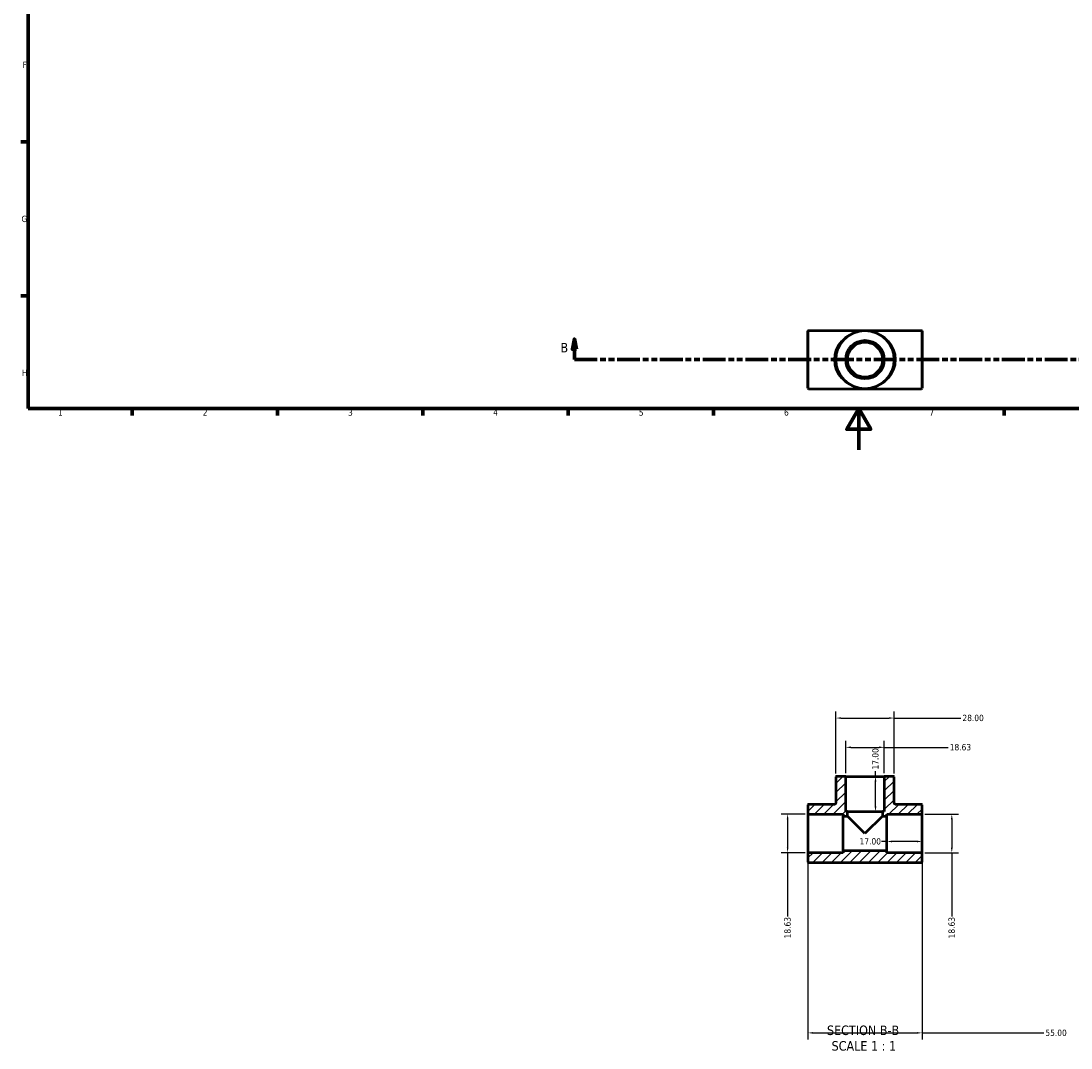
# Model space of a CAD drawing. Header units: millimetres. Extents: x 0 to 902, y -288 to 702.
# Tile 1 of 4: x 17 to 523, y -288 to 207. Entities that reach past the tile are written whole.
import ezdxf

# ---------------------------------------------------------------- set-up
doc = ezdxf.new("R2010")
doc.units = ezdxf.units.MM
doc.linetypes.add('DOUBLE_DASH_CHAIN', pattern=[1.2403, 0.6614, -0.0827, 0.1654, -0.0827, 0.1654, -0.0827])
for name, color, linetype, lineweight in [('Border (ANSI)', 7, 'Continuous', 70), ('Dimension (ANSI)', 7, 'Continuous', 25), ('Hatch (ANSI)', 7, 'Continuous', 18), ('Section Line (ANSI)', 7, 'DOUBLE_DASH_CHAIN', 70), ('Symbol (ANSI)', 7, 'Continuous', 25), ('Visible (ANSI)', 7, 'Continuous', 50), ('Visible Narrow (ANSI)', 7, 'Continuous', 35)]:
    doc.layers.add(name, color=color, linetype=linetype, lineweight=lineweight)
doc.styles.add('Label Text (ANSI)', font='tahoma.ttf')
doc.styles.add('Note Text (ANSI)', font='tahoma.ttf')
doc.dimstyles.new('Default - mm (ANSI)', dxfattribs={"dimtxt": 3.048, "dimasz": 2.5, "dimexe": 3.175, "dimexo": 1.6002, "dimgap": 0.8, "dimtad": 0, "dimtoh": 1, "dimrnd": 1e-08, "dimzin": 4, "dimdsep": 46, "dimtxsty": 'Note Text (ANSI)', "dimcen": 0.09, "dimdle": 10, "dimclrd": 256, "dimclre": 256, "dimclrt": 256, "dimadec": 1, "dimazin": 1, "dimtfac": 1, "dimtofl": 0, "dimtmove": 0, "dimatfit": 3, "dimfxl": 1, "dimtolj": 1, "dimtzin": 4, "dimlwd": -1, "dimlwe": -1, "dimarcsym": 0})

# ---------------------------------------------------------------- blocks, each defined once
blk = doc.blocks.new('Borders Default Border')
at = {"layer": 'Border (ANSI)'}
for p, q in [((20, 148.5), (16.55, 148.5)), ((20, 74.25), (16.55, 74.25)), ((70.08, 20), (70.08, 16.55)), ((140.17, 20), (140.17, 16.55)), ((210.25, 20), (210.25, 16.55)), ((280.33, 20), (280.33, 16.55)), ((350.42, 20), (350.42, 16.55)), ((490.58, 20), (490.58, 16.55))]:
    blk.add_line(p, q, dxfattribs=at)
at = {"layer": 'Border (ANSI)', "flags": 128}
for points in [[(20, 20), (20, 574), (821, 574), (821, 20), (20, 20)], [(420.5, 0), (420.5, 20), (414.73, 10), (426.27, 10), (420.5, 20)]]:
    blk.add_lwpolyline(points, dxfattribs=at)
at = {"layer": 'Border (ANSI)', "char_height": 3.05, "attachment_point": 7, "style": 'Note Text (ANSI)'}
for s, insert in [('F', (17.29, 184.1)), ('G', (16.81, 109.79)), ('H', (16.97, 35.6)), ('1', (34.35, 16.55)), ('2', (104.2, 16.55)), ('3', (174.26, 16.49)), ('4', (244.23, 16.55)), ('5', (314.48, 16.49)), ('6', (384.49, 16.49)), ('7', (454.6, 16.55))]:
    blk.add_mtext(s, dxfattribs=dict(at, insert=insert))
blk = doc.blocks.new('2dTransSection0')
at = {"layer": 'Section Line (ANSI)', "linetype": 'Continuous'}
for p, q in [((283.43, 53.53), (282.43, 48.53)), ((283.43, 48.53), (283.43, 53.53)), ((284.43, 48.53), (283.43, 53.53)), ((789.19, 53.53), (788.19, 48.53)), ((789.19, 48.53), (789.19, 53.53)), ((790.19, 48.53), (789.19, 53.53)), ((282.43, 48.53), (284.43, 48.53)), ((283.43, 43.53), (283.43, 48.53)), ((788.19, 48.53), (790.19, 48.53)), ((789.19, 43.53), (789.19, 48.53)), ((283.43, 43.53), (294.44, 43.53)), ((778.18, 43.53), (789.19, 43.53))]:
    blk.add_line(p, q, dxfattribs=at)
at = {"layer": 'Section Line (ANSI)', "linetype": 'DOUBLE_DASH_CHAIN', "ltscale": 16.62075}
blk.add_line((283.43, 43.53), (789.19, 43.53), dxfattribs=at)
at = {"layer": 'Section Line (ANSI)', "linetype": 'Continuous', "flags": 128}
for points in [[(284.43, 48.53), (283.43, 53.53), (282.43, 48.53), (284.43, 48.53)], [(790.19, 48.53), (789.19, 53.53), (788.19, 48.53), (790.19, 48.53)]]:
    blk.add_lwpolyline(points, dxfattribs=at)
at = {"layer": 'Section Line (ANSI)'}
for points in [[(284.43, 48.53), (283.43, 53.53), (282.43, 48.53), (284.43, 48.53)], [(790.19, 48.53), (789.19, 53.53), (788.19, 48.53), (790.19, 48.53)]]:
    blk.add_solid(points, dxfattribs=at)
at = {"layer": 'Section Line (ANSI)', "char_height": 4.57, "attachment_point": 7, "style": 'Label Text (ANSI)'}
for insert in [(276.68, 47.03), (793.15, 47.03)]:
    blk.add_mtext('B', dxfattribs=dict(at, insert=insert))
blk = doc.blocks.new('*D7')
at = {"layer": 'Defpoints', "color": 0, "transparency": 16777216}
for p in [(396.03, -194.37), (451.03, -194.37), (451.03, -281.02)]:
    blk.add_point(p, dxfattribs=at)
at = {"layer": 'Dimension (ANSI)', "transparency": 16777216}
for p, q in [((396.03, -195.97), (396.03, -284.19)), ((451.03, -195.97), (451.03, -284.19)), ((398.53, -281.02), (448.53, -281.02)), ((451.03, -281.02), (509.73, -281.02))]:
    blk.add_line(p, q, dxfattribs=at)
for points in [[(398.53, -280.6), (398.53, -281.43), (396.03, -281.02)], [(448.53, -280.6), (448.53, -281.43), (451.03, -281.02)]]:
    blk.add_solid(points, dxfattribs=at)
at = {"layer": 'Dimension (ANSI)', "transparency": 16777216, "insert": (510.53, -279.43), "char_height": 3.048, "attachment_point": 1, "style": 'Note Text (ANSI)'}
blk.add_mtext('\\A1;55.00', dxfattribs=at)
blk = doc.blocks.new('*D8')
at = {"layer": 'Defpoints', "color": 0, "transparency": 16777216}
for p in [(434.03, -184.87), (451.03, -184.87), (434.03, -188.74)]:
    blk.add_point(p, dxfattribs=at)
at = {"layer": 'Dimension (ANSI)', "transparency": 16777216}
for p, q in [((434.03, -188.74), (431.53, -188.74)), ((448.53, -188.74), (436.53, -188.74))]:
    blk.add_line(p, q, dxfattribs=at)
for points in [[(436.53, -188.32), (436.53, -189.16), (434.03, -188.74)], [(448.53, -188.32), (448.53, -189.16), (451.03, -188.74)]]:
    blk.add_solid(points, dxfattribs=at)
at = {"layer": 'Dimension (ANSI)', "transparency": 16777216, "insert": (420.94, -187.15), "char_height": 3.048, "attachment_point": 1, "style": 'Note Text (ANSI)'}
blk.add_mtext('\\A1;17.00', dxfattribs=at)
blk = doc.blocks.new('*D9')
at = {"layer": 'Defpoints', "color": 0, "transparency": 16777216}
for p in [(423.53, -157.37), (428.59, -157.37), (423.53, -174.37)]:
    blk.add_point(p, dxfattribs=at)
at = {"layer": 'Dimension (ANSI)', "transparency": 16777216}
for p, q in [((428.59, -157.37), (428.59, -154.87)), ((428.59, -171.87), (428.59, -159.87))]:
    blk.add_line(p, q, dxfattribs=at)
for points in [[(428.17, -159.87), (429.01, -159.87), (428.59, -157.37)], [(428.17, -171.87), (429.01, -171.87), (428.59, -174.37)]]:
    blk.add_solid(points, dxfattribs=at)
at = {"layer": 'Dimension (ANSI)', "transparency": 16777216, "insert": (427, -154.07), "char_height": 3.048, "attachment_point": 1, "rotation": 90, "style": 'Note Text (ANSI)'}
blk.add_mtext('\\A1;17.00', dxfattribs=at)
blk = doc.blocks.new('*D10')
at = {"layer": 'Defpoints', "color": 0, "transparency": 16777216}
for p in [(432.85, -143.37), (414.22, -157.37), (432.85, -157.37)]:
    blk.add_point(p, dxfattribs=at)
at = {"layer": 'Dimension (ANSI)', "transparency": 16777216}
for p, q in [((414.22, -155.76), (414.22, -140.19)), ((432.85, -155.76), (432.85, -140.19)), ((416.72, -143.37), (430.35, -143.37)), ((432.85, -143.37), (463.59, -143.37))]:
    blk.add_line(p, q, dxfattribs=at)
for points in [[(416.72, -142.95), (416.72, -143.78), (414.22, -143.37)], [(430.35, -142.95), (430.35, -143.78), (432.85, -143.37)]]:
    blk.add_solid(points, dxfattribs=at)
at = {"layer": 'Dimension (ANSI)', "transparency": 16777216, "insert": (464.39, -141.77), "char_height": 3.048, "attachment_point": 1, "style": 'Note Text (ANSI)'}
blk.add_mtext('\\A1;18.63', dxfattribs=at)
blk = doc.blocks.new('*D11')
at = {"layer": 'Defpoints', "color": 0, "transparency": 16777216}
for p in [(450.84, -175.55), (450.84, -194.18), (465.4, -194.18)]:
    blk.add_point(p, dxfattribs=at)
at = {"layer": 'Dimension (ANSI)', "transparency": 16777216}
for p, q in [((452.45, -175.55), (468.57, -175.55)), ((465.4, -178.05), (465.4, -191.68)), ((452.45, -194.18), (468.57, -194.18)), ((465.4, -194.18), (465.4, -224.92))]:
    blk.add_line(p, q, dxfattribs=at)
for points in [[(464.98, -178.05), (465.81, -178.05), (465.4, -175.55)], [(464.98, -191.68), (465.81, -191.68), (465.4, -194.18)]]:
    blk.add_solid(points, dxfattribs=at)
at = {"layer": 'Dimension (ANSI)', "transparency": 16777216, "insert": (463.8, -235.45), "char_height": 3.048, "attachment_point": 1, "rotation": 90, "style": 'Note Text (ANSI)'}
blk.add_mtext('\\A1;18.63', dxfattribs=at)
blk = doc.blocks.new('*D12')
at = {"layer": 'Defpoints', "color": 0, "transparency": 16777216}
for p in [(396.22, -175.55), (386.22, -194.18), (396.22, -194.18)]:
    blk.add_point(p, dxfattribs=at)
at = {"layer": 'Dimension (ANSI)', "transparency": 16777216}
for p, q in [((394.62, -175.55), (383.04, -175.55)), ((386.22, -178.05), (386.22, -191.68)), ((394.62, -194.18), (383.04, -194.18)), ((386.22, -194.18), (386.22, -224.92))]:
    blk.add_line(p, q, dxfattribs=at)
for points in [[(385.8, -178.05), (386.63, -178.05), (386.22, -175.55)], [(385.8, -191.68), (386.63, -191.68), (386.22, -194.18)]]:
    blk.add_solid(points, dxfattribs=at)
at = {"layer": 'Dimension (ANSI)', "transparency": 16777216, "insert": (384.62, -235.45), "char_height": 3.048, "attachment_point": 1, "rotation": 90, "style": 'Note Text (ANSI)'}
blk.add_mtext('\\A1;18.63', dxfattribs=at)
blk = doc.blocks.new('*D13')
at = {"layer": 'Defpoints', "color": 0, "transparency": 16777216}
for p in [(437.53, -129.25), (409.53, -157.55), (437.53, -157.55)]:
    blk.add_point(p, dxfattribs=at)
at = {"layer": 'Dimension (ANSI)', "transparency": 16777216}
for p, q in [((409.53, -155.95), (409.53, -126.08)), ((437.53, -155.95), (437.53, -126.08)), ((412.03, -129.25), (435.03, -129.25)), ((437.53, -129.25), (469.72, -129.25))]:
    blk.add_line(p, q, dxfattribs=at)
for points in [[(412.03, -128.84), (412.03, -129.67), (409.53, -129.25)], [(435.03, -128.84), (435.03, -129.67), (437.53, -129.25)]]:
    blk.add_solid(points, dxfattribs=at)
at = {"layer": 'Dimension (ANSI)', "transparency": 16777216, "insert": (470.52, -127.66), "char_height": 3.048, "attachment_point": 1, "style": 'Note Text (ANSI)'}
blk.add_mtext('\\A1;28.00', dxfattribs=at)

msp = doc.modelspace()

# ---------------------------------------------------------------- hatches: boundary and pattern name
at = {"layer": 'Hatch (ANSI)'}
h = msp.add_hatch(dxfattribs=at)
h.set_pattern_fill('ANSI31', color=256, scale=25.4, style=0)
h.set_pattern_definition([(45, (0, 0), (-2.245064, 2.245064), [])])
edge = h.paths.add_edge_path()
edge.add_ellipse((450.845, -194.367), major_axis=(0.186, 0), ratio=1, start_angle=0, end_angle=90)
edge.add_line((450.845, -194.181), (434.031, -194.181))
edge.add_line((434.031, -194.181), (434.031, -193.249))
edge.add_line((434.031, -193.249), (413.031, -193.249))
edge.add_line((413.031, -193.249), (413.031, -194.181))
edge.add_line((413.031, -194.181), (396.218, -194.181))
edge.add_ellipse((396.218, -194.367), major_axis=(0, 0.186), ratio=1, start_angle=0, end_angle=90)
edge.add_line((396.031, -194.367), (396.031, -198.679))
edge.add_ellipse((396.218, -198.679), major_axis=(-0.186, 0), ratio=1, start_angle=0, end_angle=90)
edge.add_line((396.218, -198.865), (450.845, -198.865))
edge.add_ellipse((450.845, -198.679), major_axis=(0, -0.186), ratio=1, start_angle=0, end_angle=90)
edge.add_line((451.031, -198.679), (451.031, -194.367))
edge = h.paths.add_edge_path()
edge.add_ellipse((437.345, -157.551), major_axis=(0.186, 0), ratio=1, start_angle=0, end_angle=90)
edge.add_line((437.345, -157.365), (432.847, -157.365))
edge.add_line((432.847, -157.365), (432.847, -174.365))
edge.add_line((432.847, -174.365), (431.915, -174.365))
edge.add_line((431.915, -174.365), (431.915, -176.481))
edge.add_line((431.915, -176.481), (434.031, -176.481))
edge.add_line((434.031, -176.481), (434.031, -175.55))
edge.add_line((434.031, -175.55), (450.845, -175.55))
edge.add_ellipse((450.845, -175.363), major_axis=(0, -0.186), ratio=1, start_angle=0, end_angle=90)
edge.add_line((451.031, -175.363), (451.031, -171.051))
edge.add_ellipse((450.845, -171.051), major_axis=(0.186, 0), ratio=1, start_angle=0, end_angle=90)
edge.add_line((450.845, -170.865), (438.463, -170.865))
edge.add_spline(control_points=[(438.463, -170.865), (438.4, -170.865), (438.338, -170.859), (438.215, -170.834), (438.155, -170.815), (437.986, -170.743), (437.885, -170.674), (437.715, -170.502), (437.647, -170.4), (437.555, -170.175), (437.531, -170.055), (437.531, -169.934)], knot_values=[-0.1467018, -0.1467018, -0.1467018, -0.1467018, -0.1279366, -0.1279366, -0.1091715, -0.1091715, -0.072781, -0.072781, -0.0363905, -0.0363905, 0, 0, 0, 0], degree=3, periodic=0)
edge.add_line((437.531, -169.934), (437.531, -157.551))
edge = h.paths.add_edge_path()
edge.add_ellipse((409.718, -157.551), major_axis=(0, 0.186), ratio=1, start_angle=0, end_angle=90)
edge.add_line((409.531, -157.551), (409.531, -169.934))
edge.add_spline(control_points=[(409.531, -169.934), (409.531, -169.996), (409.525, -170.059), (409.5, -170.181), (409.481, -170.241), (409.409, -170.41), (409.34, -170.511), (409.168, -170.682), (409.066, -170.749), (408.841, -170.841), (408.721, -170.865), (408.6, -170.865)], knot_values=[-0.1467018, -0.1467018, -0.1467018, -0.1467018, -0.1279366, -0.1279366, -0.1091715, -0.1091715, -0.072781, -0.072781, -0.0363905, -0.0363905, 0, 0, 0, 0], degree=3, periodic=0)
edge.add_line((408.6, -170.865), (396.218, -170.865))
edge.add_ellipse((396.218, -171.051), major_axis=(0, 0.186), ratio=1, start_angle=0, end_angle=90)
edge.add_line((396.031, -171.051), (396.031, -175.363))
edge.add_ellipse((396.218, -175.363), major_axis=(-0.186, 0), ratio=1, start_angle=0, end_angle=90)
edge.add_line((396.218, -175.55), (413.031, -175.55))
edge.add_line((413.031, -175.55), (413.031, -176.481))
edge.add_line((413.031, -176.481), (415.147, -176.481))
edge.add_line((415.147, -176.481), (415.147, -174.365))
edge.add_line((415.147, -174.365), (414.216, -174.365))
edge.add_line((414.216, -174.365), (414.216, -157.365))
edge.add_line((414.216, -157.365), (409.718, -157.365))

# ---------------------------------------------------------------- linework, layer by layer
at = {"layer": 'Visible (ANSI)'}
for p, q in [((396.031, 29.715), (396.031, 57.342)), ((396.218, 57.529), (450.845, 57.529)), ((451.031, 57.342), (451.031, 29.715)), ((396.218, 29.529), (450.845, 29.529)), ((409.531, -157.551), (409.531, -169.934)), ((414.216, -157.365), (409.718, -157.365)), ((414.216, -174.365), (414.216, -157.365)), ((414.216, -157.365), (432.847, -157.365)), ((437.345, -157.365), (432.847, -157.365)), ((432.847, -157.365), (432.847, -174.365)), ((437.531, -169.934), (437.531, -157.551)), ((396.031, -171.051), (396.031, -175.363)), ((408.6, -170.865), (396.218, -170.865)), ((450.845, -170.865), (438.463, -170.865)), ((451.031, -175.363), (451.031, -171.051)), ((396.031, -175.363), (396.031, -194.367)), ((396.218, -175.55), (413.031, -175.55)), ((413.031, -175.55), (413.031, -176.481)), ((413.031, -176.481), (415.147, -176.481)), ((413.031, -193.249), (413.031, -176.481)), ((415.147, -174.365), (414.216, -174.365)), ((415.147, -176.481), (415.147, -174.365)), ((415.147, -174.365), (431.915, -174.365)), ((423.531, -184.865), (415.147, -176.481)), ((431.915, -176.481), (423.531, -184.865)), ((432.847, -174.365), (431.915, -174.365)), ((431.915, -174.365), (431.915, -176.481)), ((431.915, -176.481), (434.031, -176.481)), ((434.031, -176.481), (434.031, -175.55)), ((434.031, -175.55), (450.845, -175.55)), ((434.031, -193.249), (434.031, -176.481)), ((451.031, -194.367), (451.031, -175.363)), ((396.031, -194.367), (396.031, -198.679)), ((413.031, -194.181), (396.218, -194.181)), ((434.031, -193.249), (413.031, -193.249)), ((413.031, -193.249), (413.031, -194.181)), ((434.031, -194.181), (434.031, -193.249)), ((450.845, -194.181), (434.031, -194.181)), ((451.031, -198.679), (451.031, -194.367)), ((396.218, -198.865), (450.845, -198.865))]:
    msp.add_line(p, q, dxfattribs=at)
for radius in [14, 9.316, 8.384]:
    msp.add_circle((423.531, 43.529), radius, dxfattribs=at)
for centre, start, end in [((396.218, 57.342), 90, 180), ((450.845, 57.342), 0, 90), ((396.218, 29.715), 180, 270), ((450.845, 29.715), 270, 0), ((409.718, -157.551), 90, 180), ((437.345, -157.551), 0, 90), ((396.218, -171.051), 90, 180), ((450.845, -171.051), 0, 90), ((396.218, -175.363), 180, 270), ((450.845, -175.363), 270, 0), ((396.218, -194.367), 90, 180), ((450.845, -194.367), 0, 90), ((396.218, -198.679), 180, 270), ((450.845, -198.679), 270, 0)]:
    msp.add_arc(centre, 0.186, start, end, dxfattribs=at)
for points in [[(409.531, -169.934), (409.531, -169.996), (409.525, -170.059), (409.5, -170.181), (409.481, -170.241), (409.409, -170.41), (409.34, -170.511), (409.168, -170.682), (409.066, -170.749), (408.841, -170.841), (408.721, -170.865), (408.6, -170.865)], [(438.463, -170.865), (438.4, -170.865), (438.338, -170.859), (438.215, -170.834), (438.155, -170.815), (437.986, -170.743), (437.885, -170.674), (437.715, -170.502), (437.647, -170.4), (437.555, -170.175), (437.531, -170.055), (437.531, -169.934)]]:
    msp.add_open_spline(points, degree=3, knots=[-0.14670181, -0.14670181, -0.14670181, -0.14670181, -0.12793663, -0.12793663, -0.10917146, -0.10917146, -0.07278097, -0.07278097, -0.03639049, -0.03639049, 0, 0, 0, 0], dxfattribs=at)
at = {"layer": 'Visible Narrow (ANSI)'}
for p, q in [((396.218, 57.356), (396.218, 29.701)), ((450.845, 29.701), (450.845, 57.356))]:
    msp.add_line(p, q, dxfattribs=at)
msp.add_circle((423.531, 43.529), 13.814, dxfattribs=at)
for major_axis in [(-14.932, 0), (14.932, 0)]:
    msp.add_ellipse((423.531, 43.529), major_axis=major_axis, ratio=0.937612, start_param=4.8694686, end_param=7.696902, dxfattribs=at)

# ---------------------------------------------------------------- block references
msp.add_blockref('Borders Default Border', (0, 0))
at = {"layer": 'Section Line (ANSI)'}
msp.add_blockref('2dTransSection0', (0, 0), dxfattribs=at)

# ---------------------------------------------------------------- texts
at = {"layer": 'Symbol (ANSI)', "char_height": 4.572, "attachment_point": 7, "style": 'Label Text (ANSI)'}
for s, insert in [('SECTION B-B', (405.203, -282.13)), ('SCALE 1 : 1', (407.426, -289.643))]:
    msp.add_mtext(s, dxfattribs=dict(at, insert=insert))

# ---------------------------------------------------------------- dimensions: what is measured, and where the dimension line sits
at = {"layer": 'Dimension (ANSI)'}
for base, p1, p2, angle, override, picture, middle in [((437.531, -129.252), (409.531, -157.551), (437.531, -157.551), 180, {"dimtoh": 0, "dimdec": 2, "dimtp": 0, "dimtm": 0, "dimtdec": 2, "dimatfit": 2}, '*D13', (475.531, -129.252)), ((428.589, -157.365), (423.531, -174.365), (423.531, -157.365), 90, {"dimtoh": 0, "dimdec": 2, "dimse1": 1, "dimse2": 1, "dimtp": 0, "dimtm": 0, "dimtdec": 2, "dimatfit": 2}, '*D9', (428.589, -149.17)), ((386.218, -194.181), (396.218, -175.55), (396.218, -194.181), 270, {"dimtoh": 0, "dimdec": 2, "dimtp": 0, "dimtm": 0, "dimtdec": 2, "dimatfit": 2}, '*D12', (386.218, -230.586)), ((465.395, -194.181), (450.845, -175.55), (450.845, -194.181), 270, {"dimtoh": 0, "dimdec": 2, "dimtp": 0, "dimtm": 0, "dimtdec": 2, "dimatfit": 2}, '*D11', (465.395, -230.586)), ((434.031, -188.74), (451.031, -184.865), (434.031, -184.865), 180, {"dimtoh": 0, "dimdec": 2, "dimse1": 1, "dimse2": 1, "dimtp": 0, "dimtm": 0, "dimtdec": 2, "dimatfit": 2}, '*D8', (425.836, -188.74))]:
    dim = msp.add_linear_dim(base=base, p1=p1, p2=p2, angle=angle, dimstyle='Default - mm (ANSI)', override=override, dxfattribs=at)
    dim.commit()
    dim.dimension.update_dxf_attribs({"geometry": picture, "text_midpoint": middle, "dimtype": 160})
for base, p1, p2, picture, middle in [((432.847, -143.365), (414.216, -157.365), (432.847, -157.365), '*D10', (469.252, -143.365)), ((451.031, -281.016), (396.031, -194.367), (451.031, -194.367), '*D7', (515.531, -281.016))]:
    dim = msp.add_linear_dim(base=base, p1=p1, p2=p2, dimstyle='Default - mm (ANSI)', override={"dimtoh": 0, "dimdec": 2, "dimtp": 0, "dimtm": 0, "dimtdec": 2, "dimatfit": 2}, dxfattribs=at)
    dim.commit()
    dim.dimension.update_dxf_attribs({"geometry": picture, "text_midpoint": middle, "dimtype": 160})

doc.saveas('drawing.dxf')
